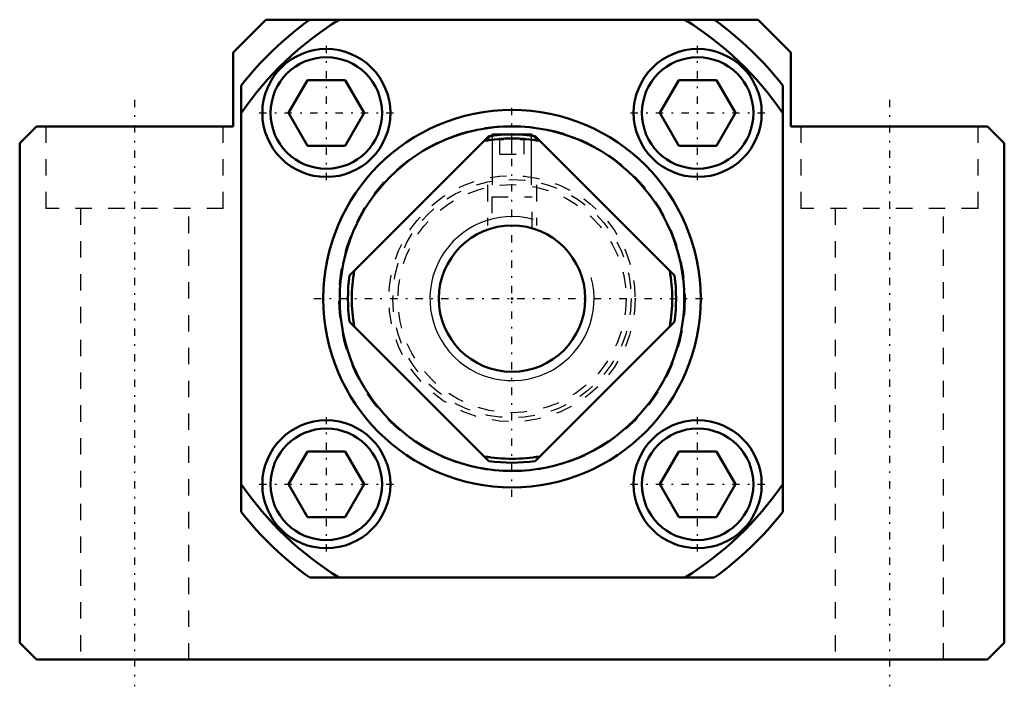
# Model space of a CAD drawing. Header units: millimetres. Extents: x -30 to 30, y -23.6 to 17.
import ezdxf

# ---------------------------------------------------------------- set-up
doc = ezdxf.new("R2010")
doc.units = ezdxf.units.MM
doc.linetypes.add('Center', pattern=[1.5, 0.45, -0.5, 0.05, -0.5])
doc.linetypes.add('Dashed', pattern=[2, 1, -1])
for name, color, linetype, lineweight in [('2d ConnectionPoints', 7, 'Continuous', 50), ('AM_0', 7, 'Continuous', 50), ('AM_5', 3, 'Continuous', 25), ('AM_7', 7, 'Center', 25), ('AM_9', 6, 'Dashed', 25)]:
    doc.layers.add(name, color=color, linetype=linetype, lineweight=lineweight)

# ---------------------------------------------------------------- blocks, each defined once
blk = doc.blocks.new('1_RN_10_0_in_BK10Yes_0')
at = {"layer": 'AM_0'}
for p, q in [((-9.899, 1.414), (-1.414, 9.899)), ((-1.194, 10), (-1.275, 9.918)), ((-1.194, 10), (1.194, 10)), ((1.275, 9.918), (1.194, 10)), ((1.414, 9.899), (9.899, 1.414)), ((-1.414, -9.899), (-9.899, -1.414)), ((9.899, -1.414), (1.414, -9.899))]:
    blk.add_line(p, q, dxfattribs=at)
blk.add_circle((0, 0), 4.458, dxfattribs=at)
for radius, start, end in [(9.76, 79.94801, 100.05199), (10, 81.8699, 98.1301), (10, 171.8699, 188.1301), (9.76, 169.94801, 190.05199), (9.76, 349.94801, 10.05199), (10, 351.8699, 8.1301), (9.76, 259.94801, 280.05199), (10, 261.8699, 278.1301)]:
    blk.add_arc((0, 0), radius, start, end, dxfattribs=at)
at = {"layer": 'AM_5'}
for p, q in [((-1.194, 6.929), (-1.194, 10)), ((1.194, 6.929), (1.194, 10))]:
    blk.add_line(p, q, dxfattribs=at)
at = {"layer": 'AM_5', "linetype": 'Dashed'}
for p, q in [((-1.5, 6.929), (-1.5, 4.458)), ((1.5, 6.929), (1.5, 4.458))]:
    blk.add_line(p, q, dxfattribs=at)
at = {"layer": 'AM_5'}
blk.add_arc((0, 0), 5, 75, 15, dxfattribs=at)
at = {"layer": 'AM_9'}
for p, q in [((-1.275, 9.918), (-1.5, 9.693)), ((-1.5, 9.814), (-1.5, 9.693)), ((-1.5, 9.693), (1.5, 9.693)), ((-0.75, 8.8), (-0.75, 10)), ((0, 8.8), (0, 10)), ((0.75, 8.8), (0.75, 10)), ((1.5, 9.693), (1.275, 9.918)), ((1.5, 9.693), (1.5, 9.814)), ((-0.75, 8.8), (0.75, 8.8)), ((-1.23, 6.209), (1.229, 6.209)), ((-1.23, 6.209), (-1.23, 4.286)), ((1.229, 4.286), (1.229, 6.209))]:
    blk.add_line(p, q, dxfattribs=at)
for radius in [7.5, 7.26]:
    blk.add_circle((0, 0), radius, dxfattribs=at)
blk = doc.blocks.new('2_BK_10collar_0_in_BK10Yes_0')
at = {"layer": 'AM_9'}
blk.add_circle((0, 0), 6.95, dxfattribs=at)
blk = doc.blocks.new('3_BK_10_0_in_BK10Yes_0')
at = {"layer": 'AM_0'}
for p, q in [((-15, 17), (-17, 15)), ((-15, 17), (-12.344, 17)), ((12.329, 17), (-12.329, 17)), ((12.344, 17), (15, 17)), ((17, 15), (15, 17)), ((-17, 15), (-17, 10.5)), ((17, 10.5), (17, 15)), ((-12.468, 13.314), (-13.623, 11.314)), ((-10.159, 13.314), (-12.468, 13.314)), ((-10.159, 13.314), (-9.004, 11.314)), ((10.159, 13.314), (9.004, 11.314)), ((12.468, 13.314), (10.159, 13.314)), ((12.468, 13.314), (13.623, 11.314)), ((-16.5, -12.99), (-16.5, 12.99)), ((16.5, 12.99), (16.5, -12.99)), ((-13.623, 11.314), (-12.468, 9.314)), ((-10.159, 9.314), (-9.004, 11.314)), ((9.004, 11.314), (10.159, 9.314)), ((12.468, 9.314), (13.623, 11.314)), ((-28.98, 10.5), (-30, 9.48)), ((-17, 10.5), (-28.98, 10.5)), ((28.98, 10.5), (17, 10.5)), ((30, 9.48), (28.98, 10.5)), ((-30, 9.48), (-30, -20.98)), ((-12.468, 9.314), (-10.159, 9.314)), ((10.159, 9.314), (12.468, 9.314)), ((30, -20.98), (30, 9.48)), ((-12.468, -9.314), (-13.623, -11.314)), ((-10.159, -9.314), (-12.468, -9.314)), ((-10.159, -9.314), (-9.004, -11.314)), ((10.159, -9.314), (9.004, -11.314)), ((12.468, -9.314), (10.159, -9.314)), ((12.468, -9.314), (13.623, -11.314)), ((-13.623, -11.314), (-12.468, -13.314)), ((-10.159, -13.314), (-9.004, -11.314)), ((9.004, -11.314), (10.159, -13.314)), ((12.468, -13.314), (13.623, -11.314)), ((-12.468, -13.314), (-10.159, -13.314)), ((10.159, -13.314), (12.468, -13.314)), ((12.329, -17), (-12.329, -17)), ((-30, -20.98), (-28.98, -22)), ((28.98, -22), (30, -20.98)), ((-28.98, -22), (28.98, -22))]:
    blk.add_line(p, q, dxfattribs=at)
for centre, radius in [((-11.314, 11.314), 3.9), ((11.314, 11.314), 3.9), ((-11.314, 11.314), 3.4), ((11.314, 11.314), 3.4), ((0, 0), 11.5), ((0, 0), 10.5), ((-11.314, -11.314), 3.9), ((11.314, -11.314), 3.9), ((-11.314, -11.314), 3.4), ((11.314, -11.314), 3.4)]:
    blk.add_circle(centre, radius, dxfattribs=at)
for radius, start, end in [(21, 125.95057, 141.78679), (20, 121.78833, 145.58849), (20, 34.41151, 58.21167), (21, 38.21321, 54.04943), (20, 214.41151, 238.21167), (20, 301.78833, 325.58849), (21, 218.21321, 234.04943), (21, 305.95057, 321.78679)]:
    blk.add_arc((0, 0), radius, start, end, dxfattribs=at)
at = {"layer": 'AM_7'}
for p, q in [((-11.314, 7.219), (-11.314, 15.409)), ((11.314, 7.219), (11.314, 15.409)), ((-23, 12.125), (-23, -23.625)), ((0, -12.075), (0, 12.075)), ((23, 12.125), (23, -23.625)), ((-15.409, 11.314), (-7.219, 11.314)), ((7.219, 11.314), (15.409, 11.314)), ((-12.075, 0), (12.075, 0)), ((-11.314, -15.409), (-11.314, -7.219)), ((11.314, -15.409), (11.314, -7.219)), ((-15.409, -11.314), (-7.219, -11.314)), ((7.219, -11.314), (15.409, -11.314))]:
    blk.add_line(p, q, dxfattribs=at)
at = {"layer": 'AM_9'}
for p, q in [((10.587, 16.98), (-10.587, 16.98)), ((-16.48, 11.349), (-16.48, -11.349)), ((16.48, -11.349), (16.48, 11.349)), ((-28.4, 10.5), (-28.4, 5.5)), ((-17.6, 5.5), (-17.6, 10.5)), ((17.6, 10.5), (17.6, 5.5)), ((28.4, 5.5), (28.4, 10.5)), ((-17.6, 5.5), (-28.4, 5.5)), ((-26.3, 5.5), (-26.3, -22)), ((-19.7, -22), (-19.7, 5.5)), ((28.4, 5.5), (17.6, 5.5)), ((19.7, 5.5), (19.7, -22)), ((26.3, -22), (26.3, 5.5)), ((-10.587, -16.98), (10.587, -16.98))]:
    blk.add_line(p, q, dxfattribs=at)
for radius in [10.55, 6.95]:
    blk.add_circle((0, 0), radius, dxfattribs=at)

msp = doc.modelspace()

# ---------------------------------------------------------------- linework, layer by layer
at = {"layer": '2d ConnectionPoints'}
msp.add_point((0, 0), dxfattribs=at)
msp.add_point((0, 0), dxfattribs=at)
msp.add_point((0, 0), dxfattribs=at)
msp.add_point((0, 0), dxfattribs=at)

# ---------------------------------------------------------------- block references
for name in ['3_BK_10_0_in_BK10Yes_0', '1_RN_10_0_in_BK10Yes_0', '2_BK_10collar_0_in_BK10Yes_0']:
    msp.add_blockref(name, (0, 0))

doc.saveas('drawing.dxf')
